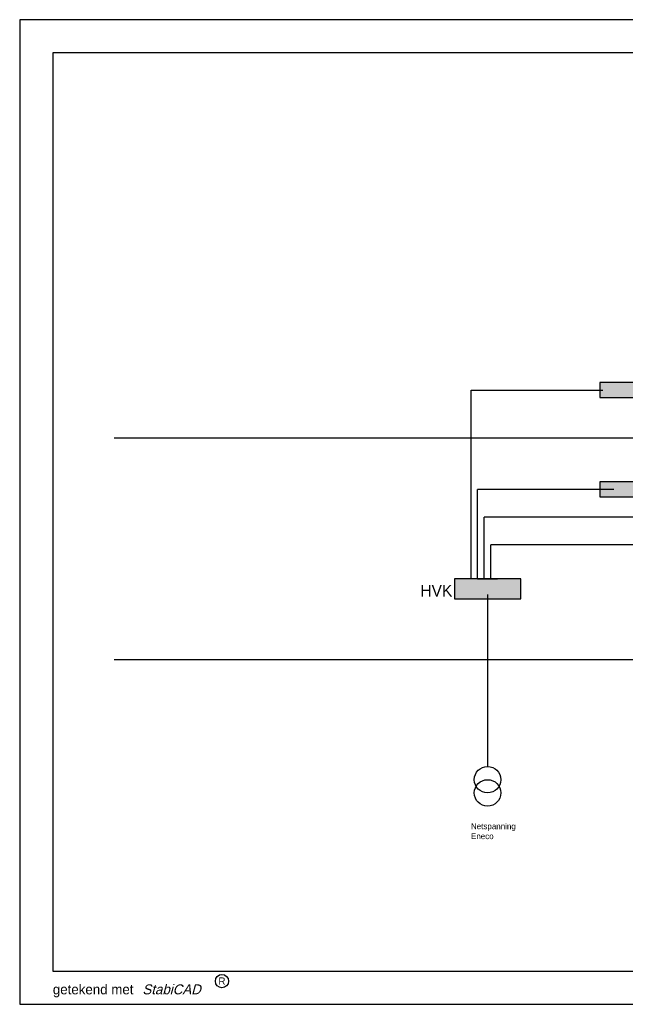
# Model space of a CAD drawing. Extents: x 0 to 84710, y 0 to 29700.
# Tile 20 of 38: x 42710 to 60973, y 0 to 29700. Entities that reach past the tile are written whole.
import ezdxf
from ezdxf.enums import TextEntityAlignment as Align
from ezdxf.lldxf.tags import DXFTag

# ---------------------------------------------------------------- set-up
doc = ezdxf.new("R2010")
doc.units = 0
doc.header["$LTSCALE"] = 100
for name, color, linetype in [('00kad025', 2, 'Continuous'), ('00kad070', 5, 'Continuous'), ('BL$2----', 7, 'Continuous'), ('BL$4----', 7, 'Continuous'), ('EL$1----', 3, 'Continuous'), ('EL6112--', 3, 'Continuous')]:
    doc.layers.add(name, color=color, linetype=linetype)
doc.styles.add('BURO-018', font='BUROFONT.shx', dxfattribs={"height": 180})
doc.styles.add('BURO-025', font='BUROFONT.shx', dxfattribs={"height": 250})
doc.styles.add('ROMANS', font='ic-romns.shx', dxfattribs={"oblique": 15})
doc.styles.add('SCRIPTS', font='ic-scrps.shx')
tags = doc.linetypes.add('HIDDEN', pattern=[3.75, 2.5, -1.25]).pattern_tags.tags
tags[6:7] = [DXFTag(74, 4), DXFTag(75, 0), DXFTag(340, '0'), DXFTag(46, 1.0), DXFTag(50, 0.0), DXFTag(44, 0.0), DXFTag(45, 0.0)]
tags[4:5] = [DXFTag(74, 4), DXFTag(75, 0), DXFTag(340, '0'), DXFTag(46, 1.0), DXFTag(50, 0.0), DXFTag(44, 0.0), DXFTag(45, 0.0)]

# ---------------------------------------------------------------- blocks, each defined once
blk = doc.blocks.new('A3-HOR')
at = {"layer": '00kad025', "linetype": 'Continuous'}
for p, q in [((420, 297), (0, 297)), ((0, 297), (0, 0)), ((0, 0), (420, 0))]:
    blk.add_line(p, q, dxfattribs=at)
blk.add_circle((61, 7), 2, dxfattribs=at)
at = {"layer": '00kad070', "linetype": 'Continuous'}
for p, q in [((10, 287), (10, 10)), ((410, 287), (10, 287)), ((10, 10), (410, 10))]:
    blk.add_line(p, q, dxfattribs=at)
at = {"layer": '00kad025', "linetype": 'Continuous', "style": 'SCRIPTS'}
blk.add_text('getekend met', height=3, dxfattribs=at).set_placement((10, 3))
at = {"layer": '00kad025', "linetype": 'Continuous', "style": 'ROMANS', "oblique": 15}
blk.add_text('StabiCAD', height=3, dxfattribs=at).set_placement((37, 3))
at = {"layer": '00kad025', "linetype": 'Continuous', "style": 'ROMANS'}
blk.add_text('R', height=2.2, dxfattribs=at).set_placement((61, 7), align=Align.MIDDLE)
blk = doc.blocks.new('060901')
at = {"color": 0, "linetype": 'Continuous'}
for centre in [(0, 1), (0, -1)]:
    blk.add_circle(centre, 2, dxfattribs=at)
at = {"color": 0, "linetype": 'Continuous', "style": 'BURO-018', "flags": 1}
for tag, p in [('E_ID', (0, 0)), ('E_MATCODE', (0, -3))]:
    blk.add_attdef(tag, p, '', height=1.8, dxfattribs=at)
at = {"color": 0, "linetype": 'Continuous', "style": 'BURO-018'}
blk.add_attdef('E_KODE', text='', height=1.8, dxfattribs=at).set_placement((3, 0), align=Align.MIDDLE_LEFT)
blk = doc.blocks.new('1116A4C')
at = {"color": 0, "linetype": 'Continuous'}
for p, q in [((-5, 4), (-5, 1)), ((5, 4), (-5, 4)), ((5, 1), (5, 4)), ((-5, 1), (5, 1))]:
    blk.add_line(p, q, dxfattribs=at)
blk.add_solid([(-5, 4), (-5, 1), (5, 4), (5, 1)], dxfattribs=at)
at = {"color": 0, "linetype": 'Continuous', "style": 'BURO-018'}
for tag, p in [('E_GKAST', (0, 15)), ('E_GROEP', (0, 9)), ('E_KAST', (0, 6))]:
    blk.add_attdef(tag, text='', height=1.8, dxfattribs=at).set_placement(p, align=Align.MIDDLE)
at = {"color": 0, "linetype": 'Continuous', "style": 'BURO-018', "flags": 1}
blk.add_attdef('E_MATCODE', text='', height=1.8, dxfattribs=at).set_placement((0, 0), align=Align.MIDDLE)

msp = doc.modelspace()

# ---------------------------------------------------------------- linework, layer by layer
at = {"layer": 'BL$4----', "linetype": 'HIDDEN'}
for p, q in [((45556, 17085), (81671, 17085)), ((45556, 10405), (81671, 10405))]:
    msp.add_line(p, q, dxfattribs=at)
at = {"layer": 'EL$1----'}
for p, q in [((56320, 12832), (56320, 18522)), ((56320, 18522), (60294, 18522)), ((60625, 15532), (56520, 15532)), ((56520, 12832), (56520, 15532)), ((56720, 12832), (56720, 14695)), ((64376, 14695), (56720, 14695)), ((67802, 13858), (56920, 13858)), ((56920, 12832), (56920, 13858)), ((56520, 12832), (57120, 12832))]:
    msp.add_line(p, q, dxfattribs=at)
at = {"layer": 'EL6112--'}
for p, q in [((56820, 12357), (56820, 9760)), ((56820, 9760), (56820, 7176))]:
    msp.add_line(p, q, dxfattribs=at)

# ---------------------------------------------------------------- block references
at = {"layer": 'BL$2----', "xscale": 100, "yscale": 100}
msp.add_blockref('A3-HOR', (42710, 0), dxfattribs=at)
at = {"layer": 'EL$1----', "xscale": 200, "yscale": 200, "zscale": 200}
msp.add_blockref('060901', (56820, 6576), dxfattribs=at)
at = {"layer": 'EL6112--'}
for p, xscale, yscale, zscale in [((60951, 18157), 150, 150, 150), ((60951, 15157), 150, 150, 150), ((56820, 12032), 200, 200, 200)]:
    msp.add_blockref('1116A4C', p, dxfattribs=dict(at, xscale=xscale, yscale=yscale, zscale=zscale))

# ---------------------------------------------------------------- texts
at = {"layer": 'EL$1----', "color": 1, "style": 'BURO-018'}
for s, p in [('Netspanning', (56319, 5282)), ('Eneco', (56319, 4982))]:
    msp.add_text(s, height=180, dxfattribs=at).set_placement(p)
at = {"layer": 'EL6112--', "color": 1, "style": 'BURO-025'}
msp.add_text('HVK', height=350, dxfattribs=at).set_placement((54793, 12301))

doc.saveas('drawing.dxf')
